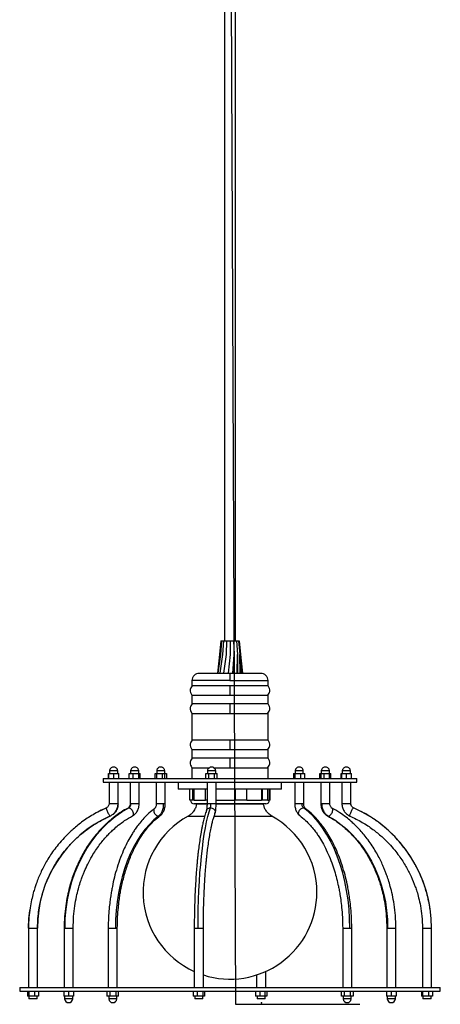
# Model space of a CAD drawing. Header units: millimetres. Extents: x 669 to 870, y 321 to 756.
# Tile 2 of 6: x 824 to 870, y 321 to 430. Entities that reach past the tile are written whole.
import ezdxf

# ---------------------------------------------------------------- set-up
doc = ezdxf.new("R2010")
doc.units = ezdxf.units.MM
doc.header["$PDSIZE"] = -1

msp = doc.modelspace()

# ---------------------------------------------------------------- linework, layer by layer
at = {"color": 7, "linetype": 'Continuous'}
for p, q in [((846.68, 480.77), (847.35, 321.39)), ((847.35, 321.39), (861.09, 321.39))]:
    msp.add_line(p, q, dxfattribs=at)
at = {"color": 7, "linetype": 'Continuous', "lineweight": 25}
for p, q in [((846.15, 441.53), (846.15, 361.53)), ((847.35, 361.53), (847.35, 441.53)), ((845.73, 361.53), (845.6, 360.01)), ((845.81, 361.53), (845.69, 360.01)), ((845.73, 361.53), (845.81, 361.53)), ((845.81, 361.53), (846.04, 361.53)), ((846.04, 361.53), (845.94, 360.01)), ((846.04, 361.53), (846.37, 361.53)), ((846.37, 361.53), (846.32, 360.01)), ((846.37, 361.53), (846.76, 361.53)), ((846.76, 361.53), (846.76, 360.01)), ((846.76, 361.53), (847.15, 361.53)), ((847.15, 361.53), (847.21, 360.01)), ((847.15, 361.53), (847.48, 361.53)), ((847.48, 361.53), (847.58, 360.01)), ((847.48, 361.53), (847.7, 361.53)), ((847.7, 361.53), (847.82, 360.01)), ((847.7, 361.53), (847.77, 361.53)), ((847.77, 361.53), (847.9, 360.01)), ((845.6, 360.01), (845.37, 357.97)), ((845.69, 360.01), (845.4, 357.97)), ((845.94, 360.01), (845.63, 357.97)), ((846.32, 360.01), (846.04, 357.97)), ((846.76, 360.01), (846.55, 357.97)), ((847.07, 357.93), (847.21, 360.01)), ((847.21, 360.01), (847.09, 357.97)), ((847.2, 359.85), (847.2, 359.86)), ((847.53, 357.93), (847.58, 360.01)), ((847.58, 360.01), (847.59, 357.97)), ((847.88, 357.93), (847.82, 360.01)), ((847.82, 360.01), (847.95, 357.97)), ((847.84, 359.73), (847.83, 359.86)), ((848.05, 357.93), (847.9, 360.01)), ((847.9, 360.01), (848.13, 357.97)), ((845.37, 357.97), (845.36, 357.93)), ((845.4, 357.97), (845.39, 357.93)), ((845.63, 357.97), (845.63, 357.93)), ((845.63, 357.93), (845.63, 357.97)), ((846.04, 357.97), (846.04, 357.93)), ((846.55, 357.97), (846.55, 357.93)), ((847.09, 357.97), (847.1, 357.93)), ((847.59, 357.93), (847.59, 357.97)), ((847.59, 357.97), (847.59, 357.93)), ((847.95, 357.97), (847.95, 357.93)), ((848.13, 357.97), (848.14, 357.93)), ((842.55, 357.13), (842.55, 356.57)), ((850.95, 356.57), (850.95, 357.13)), ((846.75, 356.57), (842.55, 356.57)), ((842.55, 355.51), (842.55, 354.57)), ((842.55, 355.51), (846.75, 355.51)), ((850.95, 356.57), (846.75, 356.57)), ((846.75, 355.51), (850.95, 355.51)), ((850.95, 354.57), (850.95, 355.51)), ((846.75, 354.57), (842.55, 354.57)), ((850.95, 354.57), (846.75, 354.57)), ((842.55, 353.51), (842.55, 350.57)), ((842.55, 353.51), (846.75, 353.51)), ((846.75, 353.51), (850.95, 353.51)), ((850.95, 350.57), (850.95, 353.51)), ((846.75, 350.57), (842.55, 350.57)), ((850.95, 350.57), (846.75, 350.57)), ((842.55, 349.51), (842.55, 348.57)), ((842.55, 349.51), (846.75, 349.51)), ((846.75, 349.51), (850.95, 349.51)), ((850.95, 348.57), (850.95, 349.51)), ((846.75, 348.57), (842.55, 348.57)), ((850.95, 348.57), (846.75, 348.57)), ((833.35, 346.89), (833.37, 346.89)), ((833.35, 346.33), (833.35, 346.89)), ((833.37, 346.33), (833.37, 346.89)), ((833.37, 346.89), (833.92, 346.89)), ((833.46, 347.19), (833.46, 346.89)), ((833.46, 347.19), (834.36, 347.19)), ((833.92, 346.33), (833.92, 346.89)), ((833.92, 346.89), (834.47, 346.89)), ((834.36, 346.89), (834.36, 347.19)), ((834.47, 346.33), (834.47, 346.89)), ((835.62, 346.33), (835.62, 346.89)), ((835.62, 346.89), (836.08, 346.89)), ((835.78, 347.19), (835.78, 346.89)), ((835.78, 347.19), (836.68, 347.19)), ((836.08, 346.33), (836.08, 346.89)), ((836.08, 346.89), (836.69, 346.89)), ((836.68, 346.89), (836.68, 347.19)), ((836.69, 346.33), (836.69, 346.89)), ((836.69, 346.89), (836.84, 346.89)), ((836.84, 346.33), (836.84, 346.89)), ((838.49, 346.89), (838.67, 346.89)), ((838.49, 346.33), (838.49, 346.89)), ((838.66, 347.19), (838.66, 346.89)), ((838.66, 347.19), (839.56, 347.19)), ((838.67, 346.33), (838.67, 346.89)), ((838.67, 346.89), (839.29, 346.89)), ((839.29, 346.33), (839.29, 346.89)), ((839.29, 346.89), (839.73, 346.89)), ((839.55, 346.33), (839.55, 346.89)), ((839.56, 346.89), (839.56, 347.19)), ((839.73, 346.89), (839.73, 346.33)), ((842.55, 347.51), (842.55, 346.33)), ((842.55, 347.51), (844.48, 347.51)), ((844.08, 346.33), (844.08, 346.89)), ((844.08, 346.89), (844.41, 346.89)), ((844.27, 347.19), (844.27, 346.89)), ((844.27, 347.19), (844.33, 347.19)), ((844.33, 347.19), (845.17, 347.19)), ((844.41, 346.33), (844.41, 346.89)), ((844.41, 346.89), (845.05, 346.89)), ((844.94, 347.51), (846.75, 347.51)), ((845.05, 346.33), (845.05, 346.89)), ((845.05, 346.89), (845.35, 346.89)), ((845.17, 346.89), (845.17, 347.19)), ((845.35, 346.33), (845.35, 346.89)), ((846.75, 347.51), (850.95, 347.51)), ((850.95, 346.33), (850.95, 347.51)), ((853.77, 346.89), (853.95, 346.89)), ((853.77, 346.89), (853.77, 346.33)), ((853.94, 347.19), (853.94, 346.89)), ((853.94, 347.19), (854.28, 347.19)), ((853.95, 346.33), (853.95, 346.89)), ((853.95, 346.89), (854.57, 346.89)), ((854.28, 347.19), (854.84, 347.19)), ((854.57, 346.33), (854.57, 346.89)), ((854.57, 346.89), (855.01, 346.89)), ((854.84, 346.89), (854.84, 347.19)), ((855.01, 346.33), (855.01, 346.89)), ((856.66, 346.89), (857.12, 346.89)), ((856.66, 346.33), (856.66, 346.89)), ((856.81, 346.33), (856.81, 346.89)), ((856.82, 347.19), (856.82, 346.89)), ((856.82, 347.19), (857.7, 347.19)), ((857.12, 346.89), (857.73, 346.89)), ((857.12, 346.89), (857.12, 346.33)), ((857.7, 347.19), (857.72, 347.19)), ((857.72, 346.89), (857.72, 347.19)), ((857.73, 346.33), (857.73, 346.89)), ((857.73, 346.89), (857.88, 346.89)), ((857.88, 346.33), (857.88, 346.89)), ((859.03, 346.89), (859.05, 346.89)), ((859.03, 346.33), (859.03, 346.89)), ((859.05, 346.89), (859.05, 346.33)), ((859.05, 346.89), (859.6, 346.89)), ((859.14, 347.19), (859.14, 346.89)), ((859.14, 347.19), (859.82, 347.19)), ((859.6, 346.33), (859.6, 346.89)), ((859.6, 346.89), (860.15, 346.89)), ((859.82, 347.19), (860.04, 347.19)), ((860.04, 346.89), (860.04, 347.19)), ((860.15, 346.33), (860.15, 346.89)), ((832.75, 346.33), (832.75, 345.93)), ((832.75, 346.33), (860.75, 346.33)), ((832.75, 345.93), (860.75, 345.93)), ((833.41, 345.93), (833.41, 343.54)), ((834.41, 343.54), (834.41, 345.93)), ((835.73, 345.93), (835.73, 343.54)), ((836.73, 343.54), (836.73, 345.93)), ((838.61, 345.93), (838.61, 343.54)), ((839.61, 343.54), (839.61, 345.93)), ((841.05, 345.93), (841.05, 345.13)), ((844.22, 345.93), (844.22, 343.54)), ((845.22, 343.54), (845.22, 345.93)), ((852.45, 345.13), (852.45, 345.93)), ((853.89, 345.93), (853.89, 343.54)), ((854.89, 343.54), (854.89, 345.93)), ((856.77, 345.93), (856.77, 343.54)), ((857.77, 343.54), (857.77, 345.93)), ((859.09, 345.93), (859.09, 343.54)), ((860.09, 343.54), (860.09, 345.93)), ((860.75, 345.93), (860.75, 346.33)), ((843.99, 345.13), (841.05, 345.13)), ((842.31, 343.93), (842.31, 345.13)), ((842.66, 343.93), (842.66, 345.13)), ((842.79, 343.93), (842.79, 345.13)), ((844.22, 345.13), (843.99, 345.13)), ((844.04, 343.93), (844.04, 345.13)), ((852.45, 345.13), (845.22, 345.13)), ((845.22, 343.93), (845.22, 345.13)), ((847.32, 345.13), (847.32, 343.93)), ((847.36, 343.93), (847.36, 345.13)), ((848.59, 343.93), (848.59, 345.13)), ((850.21, 345.13), (850.21, 343.93)), ((850.32, 343.93), (850.32, 345.13)), ((850.94, 343.93), (850.94, 345.13)), ((851.1, 343.93), (851.1, 345.13)), ((851.19, 343.93), (851.19, 345.13)), ((833.41, 343.54), (833.41, 343.54)), ((842.66, 343.93), (842.31, 343.93)), ((842.79, 343.93), (842.66, 343.93)), ((844.22, 343.93), (844.04, 343.93)), ((845.22, 343.93), (847.32, 343.93)), ((845.22, 343.93), (845.22, 343.93)), ((847.36, 343.93), (847.32, 343.93)), ((848.59, 343.93), (847.36, 343.93)), ((850.32, 343.93), (850.21, 343.93)), ((850.94, 343.93), (850.32, 343.93)), ((851.19, 343.93), (851.1, 343.93)), ((859.09, 343.54), (859.09, 343.54)), ((844.2, 343.53), (842.8, 343.53)), ((843.06, 343.53), (843.06, 343.52)), ((843.06, 343.52), (844.21, 343.52)), ((850.7, 343.53), (845.21, 343.53)), ((845.21, 343.52), (846.9, 343.52)), ((846.9, 343.52), (850.44, 343.52)), ((850.44, 343.52), (850.44, 343.53)), ((824.52, 329.8), (824.52, 323.24)), ((825.52, 323.24), (825.52, 329.8)), ((828.45, 329.8), (828.45, 323.24)), ((829.45, 323.24), (829.45, 329.8)), ((833.32, 329.8), (833.32, 323.24)), ((834.32, 323.24), (834.32, 329.8)), ((842.81, 329.8), (842.81, 323.24)), ((843.81, 323.24), (843.81, 329.8)), ((859.18, 329.8), (859.18, 323.24)), ((860.18, 323.24), (860.18, 329.8)), ((864.05, 329.8), (864.05, 323.24)), ((865.05, 323.24), (865.05, 329.8)), ((867.98, 329.8), (867.98, 323.24)), ((868.98, 323.24), (868.98, 329.8)), ((849.69, 324.63), (849.69, 323.24)), ((850.69, 323.24), (850.69, 325.01)), ((823.55, 323.24), (823.55, 322.84)), ((823.55, 323.24), (869.95, 323.24)), ((869.95, 322.84), (869.95, 323.24)), ((823.55, 322.84), (869.95, 322.84)), ((824.41, 322.84), (824.41, 322.28)), ((824.57, 322.28), (824.41, 322.28)), ((824.57, 322.84), (824.57, 322.28)), ((824.57, 322.28), (824.57, 321.98)), ((825.19, 322.28), (824.57, 322.28)), ((825.34, 321.98), (824.57, 321.98)), ((825.19, 322.84), (825.19, 322.28)), ((825.63, 322.28), (825.19, 322.28)), ((825.47, 321.98), (825.34, 321.98)), ((825.47, 321.98), (825.47, 322.28)), ((825.63, 322.84), (825.63, 322.28)), ((828.4, 322.84), (828.4, 322.28)), ((828.95, 322.28), (828.4, 322.28)), ((828.5, 322.28), (828.5, 321.98)), ((829.4, 321.98), (828.5, 321.98)), ((828.95, 322.84), (828.95, 322.28)), ((829.5, 322.28), (828.95, 322.28)), ((829.4, 321.98), (829.4, 322.28)), ((829.5, 322.84), (829.5, 322.28)), ((833.18, 322.84), (833.18, 322.28)), ((833.5, 322.28), (833.18, 322.28)), ((833.37, 322.28), (833.37, 321.98)), ((833.82, 321.98), (833.37, 321.98)), ((833.5, 322.84), (833.5, 322.28)), ((834.14, 322.28), (833.5, 322.28)), ((834.27, 321.98), (833.82, 321.98)), ((834.14, 322.84), (834.14, 322.28)), ((834.45, 322.28), (834.14, 322.28)), ((834.27, 321.98), (834.27, 322.28)), ((834.45, 322.28), (834.45, 322.84)), ((842.7, 322.84), (842.7, 322.28)), ((843.14, 322.28), (842.7, 322.28)), ((842.86, 322.28), (842.86, 321.98)), ((843.76, 321.98), (842.86, 321.98)), ((843.14, 322.84), (843.14, 322.28)), ((843.76, 322.28), (843.14, 322.28)), ((843.76, 322.84), (843.76, 322.28)), ((843.76, 321.98), (843.76, 322.28)), ((843.92, 322.28), (843.76, 322.28)), ((843.92, 322.84), (843.92, 322.28)), ((849.58, 322.84), (849.58, 322.28)), ((850.03, 322.28), (849.58, 322.28)), ((849.74, 322.28), (849.74, 321.98)), ((849.87, 321.98), (849.74, 321.98)), ((850.64, 321.98), (849.87, 321.98)), ((850.03, 322.84), (850.03, 322.28)), ((850.64, 322.28), (850.03, 322.28)), ((850.64, 322.28), (850.64, 322.84)), ((850.64, 321.98), (850.64, 322.28)), ((850.81, 322.28), (850.64, 322.28)), ((850.81, 322.84), (850.81, 322.28)), ((859.05, 322.28), (859.05, 322.84)), ((859.36, 322.28), (859.05, 322.28)), ((859.23, 322.28), (859.23, 321.98)), ((860.13, 321.98), (859.23, 321.98)), ((859.36, 322.84), (859.36, 322.28)), ((860, 322.28), (859.36, 322.28)), ((860, 322.84), (860, 322.28)), ((860.32, 322.28), (860, 322.28)), ((860.13, 321.98), (860.13, 322.28)), ((860.32, 322.84), (860.32, 322.28)), ((864, 322.84), (864, 322.28)), ((864.55, 322.28), (864, 322.28)), ((864.1, 322.28), (864.1, 321.98)), ((865, 321.98), (864.1, 321.98)), ((864.55, 322.28), (864.55, 322.84)), ((865.1, 322.28), (864.55, 322.28)), ((865, 321.98), (865, 322.28)), ((865.1, 322.84), (865.1, 322.28)), ((867.87, 322.84), (867.87, 322.28)), ((868.03, 322.28), (867.87, 322.28)), ((868.03, 322.28), (868.03, 322.84)), ((868.03, 322.28), (868.03, 321.98)), ((868.64, 322.28), (868.03, 322.28)), ((868.93, 321.98), (868.03, 321.98)), ((868.64, 322.84), (868.64, 322.28)), ((869.09, 322.28), (868.64, 322.28)), ((868.93, 321.98), (868.93, 322.28)), ((869.09, 322.84), (869.09, 322.28))]:
    msp.add_line(p, q, dxfattribs=at)
at = {"color": 8, "linetype": 'Continuous', "lineweight": 25}
for p, q in [((846.75, 357.13), (842.55, 357.13)), ((846.75, 357.13), (850.95, 357.13)), ((834.4, 343.54), (833.41, 343.54)), ((834.41, 343.54), (834.4, 343.54)), ((835.83, 343.54), (835.73, 343.54)), ((836.73, 343.54), (835.83, 343.54)), ((839.4, 343.54), (838.61, 343.54)), ((839.61, 343.54), (839.4, 343.54)), ((842.79, 343.93), (844.04, 343.93)), ((844.64, 343.54), (844.22, 343.54)), ((845.22, 343.54), (844.64, 343.54)), ((848.59, 343.93), (850.21, 343.93)), ((850.94, 343.93), (851.1, 343.93)), ((854.69, 343.54), (853.89, 343.54)), ((854.89, 343.54), (854.69, 343.54)), ((856.86, 343.54), (856.77, 343.54)), ((857.77, 343.54), (856.86, 343.54)), ((860.08, 343.54), (859.09, 343.54)), ((860.09, 343.54), (860.08, 343.54)), ((835.5, 343.06), (835.59, 343.09)), ((858.17, 342.95), (857.91, 343.09)), ((860.38, 343.09), (860.39, 343.07)), ((833.52, 342.17), (833.52, 342.19)), ((842.14, 342.16), (843.93, 342.16)), ((844.99, 342.16), (846.93, 342.16)), ((846.93, 342.16), (851.36, 342.16)), ((857.51, 342.2), (857.59, 342.17)), ((824.52, 329.8), (825.51, 329.8)), ((825.51, 329.8), (825.52, 329.8)), ((828.45, 329.8), (828.55, 329.8)), ((828.55, 329.8), (829.45, 329.8)), ((833.32, 329.8), (834.11, 329.8)), ((834.11, 329.8), (834.32, 329.8)), ((842.81, 329.8), (843.23, 329.8)), ((843.23, 329.8), (843.81, 329.8)), ((859.18, 329.8), (859.98, 329.8)), ((859.98, 329.8), (860.18, 329.8)), ((864.05, 329.8), (864.14, 329.8)), ((864.14, 329.8), (865.05, 329.8)), ((867.98, 329.8), (868.97, 329.8)), ((868.97, 329.8), (868.98, 329.8))]:
    msp.add_line(p, q, dxfattribs=at)
at = {"color": 7, "linetype": 'Continuous', "lineweight": 25, "flags": 128}
for points in [[(828.55, 329.8), (828.58, 330.85), (828.67, 331.89), (828.82, 332.92), (829.04, 333.94), (829.31, 334.94), (829.64, 335.9), (830.02, 336.84), (830.46, 337.74), (830.95, 338.6), (831.49, 339.41), (832.08, 340.17), (832.71, 340.87), (833.38, 341.52), (834.08, 342.11), (834.82, 342.63), (835.59, 343.09)], [(832.1, 342.59), (832.18, 342.63), (833.12, 343.09)], [(843.23, 329.8), (843.24, 330.85), (843.25, 331.89), (843.28, 332.92), (843.32, 333.94), (843.38, 334.94), (843.44, 335.9), (843.52, 336.84), (843.6, 337.74), (843.7, 338.6), (843.8, 339.41), (843.91, 340.17), (844.03, 340.87), (844.16, 341.52), (844.3, 342.11), (844.44, 342.63), (844.59, 343.09)], [(859.98, 329.8), (859.95, 330.85), (859.89, 331.89), (859.77, 332.92), (859.62, 333.94), (859.42, 334.94), (859.18, 335.9), (858.9, 336.84), (858.58, 337.74), (858.23, 338.6), (857.83, 339.41), (857.41, 340.17), (856.95, 340.87), (856.47, 341.52), (855.95, 342.11), (855.42, 342.63), (854.86, 343.09)], [(838.87, 342.17), (838.36, 341.75), (837.86, 341.26), (837.38, 340.71), (836.93, 340.11), (836.5, 339.45), (836.11, 338.74), (835.74, 337.99), (835.41, 337.19), (835.11, 336.35), (834.85, 335.48), (834.63, 334.58), (834.44, 333.66), (834.3, 332.71), (834.2, 331.75), (834.13, 330.77), (834.11, 329.8)], [(857.59, 342.17), (858.3, 341.75), (858.99, 341.26), (859.65, 340.71), (860.27, 340.11), (860.85, 339.45), (861.4, 338.74), (861.9, 337.99), (862.36, 337.19), (862.77, 336.35), (863.13, 335.48), (863.44, 334.58), (863.69, 333.66), (863.89, 332.71), (864.03, 331.75), (864.12, 330.77), (864.14, 329.8)], [(824.53, 329.8), (824.56, 330.85), (824.66, 331.75)]]:
    msp.add_lwpolyline(points, dxfattribs=at)
at = {"color": 7, "linetype": 'Continuous', "lineweight": 25}
for centre, radius, start, end in [((842.8, 343.93), 0.4, 180, 270), ((850.7, 343.93), 0.4, 270, 0), ((854.47, 329.84), 14.51, 359.8281, 65.9448), ((839.02, 329.84), 13.51, 114.0552, 180.1719), ((846.75, 333.76), 9.59, 118.7599, 245.7362), ((846.75, 333.76), 9.59, 0, 61.2401), ((846.75, 333.76), 9.59, 252.1407, 0), ((828.95, 322.03), 0.453, 186.7329, 353.2671), ((833.82, 322.03), 0.453, 186.7329, 353.2671), ((859.68, 322.03), 0.453, 186.7329, 353.2671), ((864.55, 322.03), 0.453, 186.7329, 353.2671)]:
    msp.add_arc(centre, radius, start, end, dxfattribs=at)
for points, knots in [([(843.35, 357.93), (843.25, 357.92), (843.09, 357.9), (842.91, 357.8), (842.78, 357.7), (842.68, 357.57), (842.58, 357.38), (842.56, 357.23), (842.55, 357.13)], [0, 0, 0, 0, 0.239457, 0.368361, 0.5, 0.631639, 0.760543, 1, 1, 1, 1]), ([(846.75, 357.93), (846.6, 357.93), (846.28, 357.93), (845.77, 357.93), (845.23, 357.93), (844.78, 357.93), (844.43, 357.93), (844.09, 357.93), (843.72, 357.93), (843.41, 357.93), (843.37, 357.93), (843.35, 357.93)], [0, 0, 0, 0, 0.0848319, 0.1808083, 0.2889538, 0.4098642, 0.4751785, 0.5435527, 0.6883591, 0.8418181, 1, 1, 1, 1]), ([(846.75, 357.93), (846.75, 357.91), (846.75, 357.88), (846.75, 357.67), (846.75, 357.4), (846.75, 357.21), (846.75, 357.13)], [0, 0, 0, 0, 0.270261, 0.562429, 0.789736, 1, 1, 1, 1]), ([(850.15, 357.93), (850.13, 357.93), (850.09, 357.93), (849.78, 357.93), (849.35, 357.93), (848.82, 357.93), (848.27, 357.93), (847.73, 357.93), (847.22, 357.93), (846.9, 357.93), (846.75, 357.93)], [0, 0, 0, 0, 0.158211, 0.3116982, 0.4565311, 0.5900605, 0.7109931, 0.8191585, 0.9151525, 1, 1, 1, 1]), ([(850.95, 357.13), (850.94, 357.23), (850.92, 357.38), (850.82, 357.57), (850.72, 357.7), (850.59, 357.8), (850.41, 357.9), (850.25, 357.92), (850.15, 357.93)], [0, 0, 0, 0, 0.239457, 0.368361, 0.5, 0.631639, 0.760543, 1, 1, 1, 1]), ([(842.56, 356.56), (842.51, 356.49), (842.38, 356.31), (842.35, 355.98), (842.42, 355.69), (842.52, 355.56), (842.56, 355.51)], [0, 0, 0, 0, 0.239333, 0.570924, 0.828984, 1, 1, 1, 1]), ([(846.75, 356.57), (846.75, 356.48), (846.75, 356.3), (846.75, 355.99), (846.75, 355.72), (846.75, 355.58), (846.75, 355.51)], [0, 0, 0, 0, 0.272885, 0.561757, 0.787114, 1, 1, 1, 1]), ([(850.94, 355.52), (850.99, 355.59), (851.12, 355.77), (851.15, 356.1), (851.08, 356.38), (850.98, 356.51), (850.94, 356.57)], [0, 0, 0, 0, 0.239333, 0.570924, 0.828984, 1, 1, 1, 1]), ([(842.56, 354.56), (842.51, 354.49), (842.38, 354.31), (842.35, 353.98), (842.42, 353.69), (842.52, 353.56), (842.56, 353.51)], [0, 0, 0, 0, 0.239333, 0.570924, 0.828984, 1, 1, 1, 1]), ([(846.75, 354.57), (846.75, 354.48), (846.75, 354.3), (846.75, 353.99), (846.75, 353.72), (846.75, 353.58), (846.75, 353.51)], [0, 0, 0, 0, 0.272885, 0.561757, 0.787114, 1, 1, 1, 1]), ([(850.94, 353.52), (850.99, 353.59), (851.12, 353.77), (851.15, 354.1), (851.08, 354.38), (850.98, 354.51), (850.94, 354.57)], [0, 0, 0, 0, 0.239333, 0.570924, 0.828984, 1, 1, 1, 1]), ([(842.56, 350.56), (842.51, 350.49), (842.38, 350.31), (842.35, 349.98), (842.42, 349.69), (842.52, 349.56), (842.56, 349.51)], [0, 0, 0, 0, 0.239333, 0.570924, 0.828984, 1, 1, 1, 1]), ([(846.75, 350.57), (846.75, 350.48), (846.75, 350.3), (846.75, 349.99), (846.75, 349.72), (846.75, 349.58), (846.75, 349.51)], [0, 0, 0, 0, 0.272885, 0.561757, 0.787114, 1, 1, 1, 1]), ([(850.94, 349.52), (850.99, 349.59), (851.12, 349.77), (851.15, 350.1), (851.08, 350.38), (850.98, 350.51), (850.94, 350.57)], [0, 0, 0, 0, 0.239333, 0.570924, 0.828984, 1, 1, 1, 1]), ([(842.56, 348.56), (842.51, 348.49), (842.38, 348.31), (842.35, 347.98), (842.42, 347.69), (842.52, 347.56), (842.56, 347.51)], [0, 0, 0, 0, 0.239333, 0.570924, 0.828984, 1, 1, 1, 1]), ([(846.75, 348.57), (846.75, 348.48), (846.75, 348.3), (846.75, 347.99), (846.75, 347.72), (846.75, 347.58), (846.75, 347.51)], [0, 0, 0, 0, 0.272885, 0.561757, 0.787114, 1, 1, 1, 1]), ([(850.94, 347.52), (850.99, 347.59), (851.12, 347.77), (851.15, 348.1), (851.08, 348.38), (850.98, 348.51), (850.94, 348.57)], [0, 0, 0, 0, 0.239333, 0.570924, 0.828984, 1, 1, 1, 1]), ([(834.34, 347.23), (834.34, 347.26), (834.33, 347.31), (834.29, 347.39), (834.22, 347.48), (834.1, 347.55), (833.95, 347.59), (833.79, 347.58), (833.65, 347.51), (833.55, 347.42), (833.49, 347.31), (833.46, 347.23), (833.46, 347.19), (833.46, 347.19)], [0, 0, 0, 0, 0.062801, 0.12125, 0.219354, 0.326518, 0.445621, 0.575803, 0.701022, 0.8179, 0.898183, 0.993239, 1, 1, 1, 1]), ([(836.68, 347.19), (836.67, 347.22), (836.66, 347.29), (836.6, 347.4), (836.5, 347.51), (836.35, 347.58), (836.18, 347.59), (836.02, 347.54), (835.88, 347.44), (835.8, 347.31), (835.79, 347.22), (835.79, 347.19)], [0, 0, 0, 0, 0.083704, 0.162076, 0.282225, 0.408401, 0.536946, 0.666692, 0.798214, 0.919182, 1, 1, 1, 1]), ([(839.54, 347.23), (839.54, 347.25), (839.53, 347.3), (839.49, 347.38), (839.42, 347.47), (839.32, 347.54), (839.17, 347.59), (839.02, 347.59), (838.87, 347.53), (838.76, 347.44), (838.7, 347.34), (838.67, 347.26), (838.66, 347.2), (838.66, 347.19)], [0, 0, 0, 0, 0.059073, 0.116063, 0.211004, 0.313926, 0.428848, 0.556096, 0.681125, 0.797705, 0.875936, 0.962211, 1, 1, 1, 1]), ([(845.15, 347.23), (845.15, 347.25), (845.14, 347.31), (845.09, 347.39), (845.01, 347.49), (844.88, 347.57), (844.72, 347.6), (844.55, 347.57), (844.4, 347.47), (844.31, 347.35), (844.27, 347.25), (844.27, 347.2), (844.27, 347.19)], [0, 0, 0, 0, 0.061285, 0.125676, 0.234314, 0.353886, 0.481939, 0.615401, 0.755643, 0.874883, 0.96442, 1, 1, 1, 1]), ([(854.83, 347.23), (854.82, 347.25), (854.82, 347.3), (854.77, 347.38), (854.71, 347.47), (854.6, 347.54), (854.46, 347.59), (854.3, 347.59), (854.15, 347.53), (854.05, 347.44), (853.98, 347.34), (853.95, 347.26), (853.95, 347.2), (853.94, 347.19)], [0, 0, 0, 0, 0.058891, 0.115888, 0.210842, 0.313777, 0.428713, 0.555978, 0.681022, 0.797617, 0.875858, 0.962145, 1, 1, 1, 1]), ([(857.71, 347.19), (857.71, 347.22), (857.7, 347.29), (857.64, 347.4), (857.54, 347.51), (857.39, 347.58), (857.22, 347.59), (857.05, 347.54), (856.92, 347.44), (856.84, 347.31), (856.83, 347.22), (856.82, 347.19)], [0, 0, 0, 0, 0.083734, 0.162106, 0.282255, 0.408431, 0.536976, 0.666722, 0.798243, 0.919212, 1, 1, 1, 1]), ([(860.02, 347.23), (860.02, 347.26), (860.01, 347.31), (859.97, 347.39), (859.9, 347.48), (859.78, 347.55), (859.63, 347.59), (859.47, 347.58), (859.33, 347.51), (859.23, 347.42), (859.17, 347.31), (859.14, 347.23), (859.14, 347.19), (859.14, 347.19)], [0, 0, 0, 0, 0.062289, 0.120769, 0.218926, 0.326146, 0.445313, 0.575564, 0.70085, 0.81779, 0.898116, 0.993223, 1, 1, 1, 1]), ([(833.41, 343.54), (833.41, 343.5), (833.4, 343.4), (833.33, 343.26), (833.24, 343.15), (833.15, 343.1), (833.11, 343.08)], [0, 0, 0, 0, 0.245573, 0.501181, 0.75618, 1, 1, 1, 1]), ([(834.4, 343.54), (834.39, 343.39), (834.36, 343.06), (834.14, 342.65), (833.85, 342.35), (833.62, 342.23), (833.52, 342.17)], [0, 0, 0, 0, 0.274756, 0.561285, 0.785244, 1, 1, 1, 1]), ([(833.86, 342.39), (833.87, 342.39), (834, 342.47), (834.18, 342.73), (834.37, 343.12), (834.4, 343.4), (834.41, 343.54)], [0, 0, 0, 0, 0.01932, 0.351095, 0.682596, 1, 1, 1, 1]), ([(835.73, 343.54), (835.73, 343.5), (835.73, 343.4), (835.68, 343.26), (835.6, 343.13), (835.54, 343.09), (835.5, 343.06)], [0, 0, 0, 0, 0.204194, 0.446258, 0.716723, 1, 1, 1, 1]), ([(835.59, 343.09), (835.62, 343.11), (835.7, 343.17), (835.78, 343.29), (835.82, 343.42), (835.83, 343.5), (835.83, 343.54)], [0, 0, 0, 0, 0.274756, 0.561285, 0.785244, 1, 1, 1, 1]), ([(835.99, 342.19), (836.12, 342.28), (836.36, 342.45), (836.59, 342.82), (836.71, 343.2), (836.73, 343.44), (836.73, 343.54)], [0, 0, 0, 0, 0.297464, 0.570679, 0.806365, 1, 1, 1, 1]), ([(838.61, 343.54), (838.6, 343.47), (838.6, 343.32), (838.55, 343.16), (838.49, 343.06), (838.47, 343.04), (838.46, 343.03)], [0, 0, 0, 0, 0.303254, 0.575645, 0.807224, 1, 1, 1, 1]), ([(839.4, 343.54), (839.39, 343.39), (839.38, 343.06), (839.24, 342.65), (839.07, 342.35), (838.94, 342.23), (838.87, 342.17)], [0, 0, 0, 0, 0.274756, 0.561285, 0.785244, 1, 1, 1, 1]), ([(839.05, 342.22), (839.12, 342.28), (839.27, 342.42), (839.45, 342.72), (839.58, 343.1), (839.6, 343.4), (839.61, 343.54)], [0, 0, 0, 0, 0.20988, 0.452851, 0.721069, 1, 1, 1, 1]), ([(844.22, 343.54), (844.22, 343.46), (844.21, 343.29), (844.2, 343.06), (844.17, 342.88), (844.16, 342.82), (844.15, 342.8)], [0, 0, 0, 0, 0.248291, 0.506439, 0.761276, 1, 1, 1, 1]), ([(844.59, 343.09), (844.6, 343.11), (844.61, 343.17), (844.63, 343.29), (844.64, 343.42), (844.64, 343.5), (844.64, 343.54)], [0, 0, 0, 0, 0.274756, 0.561285, 0.785244, 1, 1, 1, 1]), ([(845.09, 342.46), (845.11, 342.53), (845.15, 342.66), (845.19, 342.93), (845.21, 343.24), (845.22, 343.44), (845.22, 343.54)], [0, 0, 0, 0, 0.260631, 0.519671, 0.768519, 1, 1, 1, 1]), ([(853.89, 343.54), (853.9, 343.4), (853.92, 343.1), (854.05, 342.72), (854.23, 342.42), (854.38, 342.28), (854.45, 342.22)], [0, 0, 0, 0, 0.278931, 0.547149, 0.79012, 1, 1, 1, 1]), ([(854.86, 343.09), (854.83, 343.11), (854.78, 343.17), (854.72, 343.29), (854.69, 343.42), (854.69, 343.5), (854.69, 343.54)], [0, 0, 0, 0, 0.274756, 0.561285, 0.785244, 1, 1, 1, 1]), ([(855.04, 343.03), (855.03, 343.04), (855.01, 343.06), (854.95, 343.16), (854.9, 343.32), (854.9, 343.47), (854.89, 343.54)], [0, 0, 0, 0, 0.192776, 0.424355, 0.696746, 1, 1, 1, 1]), ([(856.77, 343.54), (856.77, 343.44), (856.79, 343.2), (856.91, 342.82), (857.14, 342.45), (857.38, 342.28), (857.51, 342.19)], [0, 0, 0, 0, 0.193635, 0.429321, 0.702536, 1, 1, 1, 1]), ([(856.86, 343.54), (856.87, 343.39), (856.9, 343.06), (857.08, 342.65), (857.32, 342.35), (857.5, 342.23), (857.59, 342.17)], [0, 0, 0, 0, 0.274756, 0.561285, 0.785244, 1, 1, 1, 1]), ([(858, 343.06), (857.96, 343.09), (857.9, 343.13), (857.82, 343.26), (857.77, 343.4), (857.77, 343.5), (857.77, 343.54)], [0, 0, 0, 0, 0.283277, 0.553742, 0.795806, 1, 1, 1, 1]), ([(859.09, 343.54), (859.1, 343.4), (859.13, 343.12), (859.32, 342.72), (859.6, 342.39), (859.85, 342.25), (859.97, 342.18)], [0, 0, 0, 0, 0.244369, 0.499592, 0.755026, 1, 1, 1, 1]), ([(860.38, 343.09), (860.33, 343.11), (860.24, 343.17), (860.15, 343.29), (860.09, 343.42), (860.09, 343.5), (860.08, 343.54)], [0, 0, 0, 0, 0.2747558, 0.5612854, 0.7852441, 1, 1, 1, 1]), ([(860.16, 343.28), (860.14, 343.32), (860.1, 343.4), (860.09, 343.5), (860.09, 343.54)], [0, 0, 0, 0, 0.4814456, 1, 1, 1, 1]), ([(833.11, 343.08), (832.61, 342.84), (831.66, 342.38), (830.41, 341.54), (829.35, 340.68), (828.5, 339.84), (827.83, 339.08), (827.3, 338.39), (826.86, 337.75), (826.37, 336.94), (825.85, 335.94), (825.46, 334.97), (825.2, 334.22), (825.03, 333.63), (824.85, 332.89), (824.68, 332), (824.55, 330.95), (824.53, 330.2), (824.52, 329.8)], [0, 0, 0, 0, 0.099143, 0.19013, 0.271807, 0.343337, 0.404169, 0.454264, 0.499785, 0.543222, 0.623859, 0.702247, 0.72978, 0.765815, 0.811247, 0.865758, 0.928885, 1, 1, 1, 1]), ([(835.5, 343.06), (835.25, 342.92), (834.79, 342.66), (834.2, 342.25), (833.76, 341.9), (833.44, 341.63), (833.18, 341.4), (832.93, 341.16), (832.52, 340.75), (831.99, 340.17), (831.4, 339.4), (830.95, 338.73), (830.61, 338.15), (830.35, 337.68), (830.09, 337.17), (829.82, 336.58), (829.54, 335.9), (829.27, 335.13), (829.02, 334.28), (828.79, 333.31), (828.61, 332.23), (828.48, 331.05), (828.46, 330.22), (828.45, 329.8)], [0, 0, 0, 0, 0.061022, 0.110929, 0.149142, 0.175273, 0.19624, 0.219669, 0.245584, 0.312156, 0.375271, 0.434099, 0.468623, 0.502683, 0.536294, 0.575376, 0.624072, 0.671871, 0.72605, 0.786358, 0.852444, 0.923849, 1, 1, 1, 1]), ([(833.12, 343.09), (833.11, 343.08), (833.1, 343.07), (833.11, 342.97), (833.16, 342.82), (833.24, 342.63), (833.32, 342.44), (833.41, 342.29), (833.48, 342.19), (833.5, 342.18), (833.52, 342.17)], [0, 0, 0, 0, 0.113095, 0.234292, 0.373114, 0.5, 0.626886, 0.765708, 0.886905, 1, 1, 1, 1]), ([(838.46, 343.03), (838.24, 342.86), (837.83, 342.53), (837.27, 341.97), (836.82, 341.44), (836.46, 340.97), (836.17, 340.55), (835.85, 340.04), (835.48, 339.4), (835.06, 338.55), (834.66, 337.58), (834.29, 336.52), (833.99, 335.45), (833.8, 334.57), (833.67, 333.88), (833.58, 333.32), (833.49, 332.68), (833.4, 331.88), (833.33, 330.9), (833.32, 330.18), (833.32, 329.8)], [0, 0, 0, 0, 0.07243, 0.136499, 0.191582, 0.237233, 0.273611, 0.306814, 0.369448, 0.43244, 0.505677, 0.582623, 0.652818, 0.718387, 0.751165, 0.783948, 0.822074, 0.871137, 0.93067, 1, 1, 1, 1]), ([(843.06, 343.52), (843.02, 343.36), (842.95, 343.05), (842.72, 342.67), (842.45, 342.36), (842.24, 342.23), (842.14, 342.16)], [0, 0, 0, 0, 0.276464, 0.560877, 0.783463, 1, 1, 1, 1]), ([(844.15, 342.8), (844.09, 342.61), (843.98, 342.27), (843.83, 341.72), (843.72, 341.23), (843.63, 340.8), (843.54, 340.29), (843.43, 339.65), (843.33, 338.88), (843.24, 338.21), (843.18, 337.65), (843.13, 337.18), (843.09, 336.69), (843.04, 336.13), (842.99, 335.39), (842.93, 334.39), (842.87, 333.25), (842.84, 332.1), (842.81, 330.98), (842.81, 330.2), (842.81, 329.8)], [0, 0, 0, 0, 0.076541, 0.140878, 0.192207, 0.231163, 0.268757, 0.334596, 0.400083, 0.457822, 0.491021, 0.524952, 0.55959, 0.595776, 0.640343, 0.709647, 0.793466, 0.856932, 0.925961, 1, 1, 1, 1]), ([(843.81, 329.8), (843.81, 330.19), (843.81, 330.95), (843.84, 332.05), (843.87, 333.12), (843.92, 334.14), (843.97, 335.08), (844.02, 335.83), (844.07, 336.45), (844.12, 336.98), (844.17, 337.48), (844.23, 338.05), (844.31, 338.72), (844.42, 339.47), (844.52, 340.08), (844.6, 340.52), (844.66, 340.86), (844.74, 341.22), (844.84, 341.62), (844.96, 342.06), (845.05, 342.32), (845.09, 342.46)], [0, 0, 0, 0, 0.073441, 0.141982, 0.205086, 0.277553, 0.339684, 0.391054, 0.431747, 0.468863, 0.505276, 0.540954, 0.598556, 0.664246, 0.730808, 0.762557, 0.793705, 0.831733, 0.879107, 0.935393, 1, 1, 1, 1]), ([(851.36, 342.16), (851.23, 342.25), (850.97, 342.43), (850.7, 342.79), (850.52, 343.15), (850.47, 343.4), (850.44, 343.52)], [0, 0, 0, 0, 0.276464, 0.560877, 0.783463, 1, 1, 1, 1]), ([(860.18, 329.8), (860.17, 330.25), (860.16, 331.08), (860.07, 332.19), (859.96, 333.06), (859.85, 333.77), (859.71, 334.54), (859.51, 335.45), (859.21, 336.52), (858.84, 337.58), (858.44, 338.55), (858.02, 339.4), (857.65, 340.04), (857.33, 340.55), (857.04, 340.97), (856.68, 341.44), (856.23, 341.97), (855.67, 342.53), (855.26, 342.86), (855.04, 343.03)], [0, 0, 0, 0, 0.082038, 0.149764, 0.202123, 0.242264, 0.281599, 0.347169, 0.417366, 0.494314, 0.567552, 0.630545, 0.69318, 0.726383, 0.762762, 0.808414, 0.863498, 0.927569, 1, 1, 1, 1]), ([(865.05, 329.8), (865.04, 330.26), (865.02, 331.14), (864.87, 332.37), (864.68, 333.45), (864.46, 334.35), (864.24, 335.08), (864.05, 335.64), (863.88, 336.08), (863.7, 336.52), (863.48, 337.03), (863.19, 337.62), (862.71, 338.49), (862.03, 339.52), (861.32, 340.38), (860.82, 340.92), (860.48, 341.25), (860.07, 341.63), (859.52, 342.08), (858.82, 342.59), (858.29, 342.9), (858, 343.06)], [0, 0, 0, 0, 0.082776, 0.15747, 0.223255, 0.279935, 0.326525, 0.362754, 0.38878, 0.413562, 0.450378, 0.492138, 0.538025, 0.637792, 0.728423, 0.756674, 0.784771, 0.821971, 0.870592, 0.930162, 1, 1, 1, 1]), ([(859.99, 342.17), (859.98, 342.18), (859.96, 342.19), (859.98, 342.29), (860.03, 342.44), (860.1, 342.63), (860.19, 342.82), (860.28, 342.97), (860.34, 343.07), (860.37, 343.08), (860.38, 343.09)], [0, 0, 0, 0, 0.113095, 0.234292, 0.373114, 0.5, 0.626886, 0.765708, 0.886905, 1, 1, 1, 1]), ([(868.84, 331.77), (868.83, 331.85), (868.79, 332.19), (868.68, 332.74), (868.53, 333.4), (868.3, 334.24), (867.94, 335.26), (867.5, 336.22), (867.16, 336.87), (866.91, 337.3), (866.6, 337.8), (866.18, 338.41), (865.67, 339.07), (865.07, 339.76), (864.38, 340.45), (863.57, 341.16), (862.63, 341.85), (861.84, 342.36), (861.35, 342.6), (861.23, 342.66)], [0, 0, 0, 0, 0.015308, 0.075323, 0.121682, 0.162082, 0.262917, 0.356796, 0.390466, 0.423009, 0.464807, 0.518335, 0.583491, 0.646517, 0.717245, 0.795343, 0.880352, 0.971668, 1, 1, 1, 1]), ([(825.52, 329.8), (825.53, 330.17), (825.54, 330.85), (825.66, 331.78), (825.79, 332.55), (825.94, 333.16), (826.15, 333.94), (826.48, 334.9), (826.89, 335.79), (827.22, 336.4), (827.45, 336.8), (827.74, 337.27), (828.13, 337.84), (828.7, 338.57), (829.49, 339.45), (830.44, 340.3), (831.44, 341.04), (832.43, 341.66), (833.15, 342), (833.53, 342.18)], [0, 0, 0, 0, 0.070487, 0.13085, 0.180391, 0.218659, 0.252007, 0.33524, 0.412727, 0.440518, 0.467377, 0.501875, 0.546052, 0.599825, 0.680224, 0.774602, 0.844743, 0.920083, 1, 1, 1, 1]), ([(829.45, 329.8), (829.46, 330.23), (829.48, 331.06), (829.62, 332.23), (829.8, 333.24), (830.01, 334.09), (830.21, 334.78), (830.39, 335.31), (830.55, 335.72), (830.76, 336.23), (831.07, 336.92), (831.6, 337.9), (832.29, 338.95), (832.98, 339.78), (833.51, 340.34), (833.94, 340.74), (834.47, 341.2), (835.16, 341.72), (835.7, 342.03), (835.99, 342.19)], [0, 0, 0, 0, 0.08318, 0.158218, 0.224289, 0.281206, 0.327986, 0.364363, 0.39052, 0.415548, 0.473407, 0.541724, 0.641201, 0.732617, 0.769104, 0.807917, 0.859166, 0.923489, 1, 1, 1, 1]), ([(834.32, 329.8), (834.33, 330.21), (834.34, 330.97), (834.42, 331.99), (834.51, 332.8), (834.61, 333.46), (834.76, 334.32), (835.02, 335.45), (835.37, 336.59), (835.69, 337.46), (835.95, 338.08), (836.22, 338.64), (836.48, 339.13), (836.75, 339.6), (837.06, 340.09), (837.44, 340.63), (837.9, 341.18), (838.44, 341.74), (838.84, 342.06), (839.05, 342.22)], [0, 0, 0, 0, 0.078212, 0.1436848, 0.1955008, 0.2347385, 0.2720247, 0.3653453, 0.4644254, 0.5156291, 0.5639368, 0.6090374, 0.652948, 0.6905912, 0.7367976, 0.7913011, 0.8537157, 0.9235123, 1, 1, 1, 1]), ([(854.45, 342.22), (854.66, 342.05), (855.06, 341.74), (855.59, 341.19), (856.01, 340.68), (856.34, 340.23), (856.68, 339.72), (857.07, 339.06), (857.49, 338.21), (857.88, 337.29), (858.2, 336.38), (858.46, 335.5), (858.63, 334.78), (858.76, 334.18), (858.86, 333.62), (858.98, 332.91), (859.08, 332.03), (859.16, 330.97), (859.18, 330.2), (859.18, 329.8)], [0, 0, 0, 0, 0.0784447, 0.1466855, 0.2038398, 0.2492831, 0.2868973, 0.3538345, 0.4268273, 0.5011426, 0.5684932, 0.62915, 0.6875839, 0.7163275, 0.751543, 0.7979775, 0.8552687, 0.9228687, 1, 1, 1, 1]), ([(857.51, 342.19), (857.8, 342.03), (858.34, 341.72), (859.03, 341.2), (859.56, 340.74), (859.99, 340.34), (860.52, 339.78), (861.21, 338.95), (861.83, 338.01), (862.26, 337.23), (862.52, 336.71), (862.74, 336.23), (862.93, 335.78), (863.1, 335.32), (863.29, 334.77), (863.49, 334.09), (863.7, 333.24), (863.88, 332.23), (864.02, 331.06), (864.04, 330.23), (864.05, 329.8)], [0, 0, 0, 0, 0.076509, 0.140831, 0.19208, 0.230892, 0.267378, 0.358792, 0.458268, 0.500645, 0.539832, 0.574797, 0.605524, 0.636387, 0.672682, 0.719211, 0.775715, 0.841785, 0.916821, 1, 1, 1, 1]), ([(859.64, 342.39), (859.65, 342.38), (859.74, 342.28), (859.87, 342.22), (859.99, 342.17)], [0, 0, 0, 0, 0.098573, 1, 1, 1, 1]), ([(859.97, 342.18), (860.43, 341.96), (861.32, 341.53), (862.49, 340.75), (863.47, 339.95), (864.27, 339.17), (864.89, 338.46), (865.39, 337.81), (865.8, 337.21), (866.26, 336.46), (866.74, 335.52), (867.12, 334.59), (867.39, 333.8), (867.59, 333.1), (867.78, 332.18), (867.95, 331.06), (867.97, 330.24), (867.98, 329.8)], [0, 0, 0, 0, 0.099109, 0.190073, 0.271736, 0.34326, 0.404089, 0.454185, 0.499708, 0.543149, 0.623795, 0.702196, 0.736178, 0.782838, 0.842864, 0.915584, 1, 1, 1, 1])]:
    msp.add_open_spline(points, degree=3, knots=knots, dxfattribs=at)
at = {"color": 8, "linetype": 'Continuous', "lineweight": 25}
for points, knots in [([(835.59, 343.09), (835.62, 343.08), (835.7, 343.07), (835.83, 342.97), (835.96, 342.82), (836.05, 342.63), (836.09, 342.44), (836.07, 342.29), (836.03, 342.21), (836, 342.2), (835.99, 342.2)], [0, 0, 0, 0, 0.125981, 0.2609862, 0.4156247, 0.5569682, 0.6983117, 0.8529502, 0.9879554, 1, 1, 1, 1]), ([(838.48, 343.04), (838.45, 343.02), (838.38, 342.96), (838.33, 342.82), (838.34, 342.63), (838.42, 342.44), (838.56, 342.29), (838.72, 342.19), (838.82, 342.18), (838.87, 342.17)], [0, 0, 0, 0, 0.1057277, 0.2678579, 0.4160489, 0.5642399, 0.7263701, 0.8679157, 1, 1, 1, 1]), ([(844.15, 342.8), (844.15, 342.8), (844.16, 342.87), (844.26, 342.97), (844.41, 343.07), (844.53, 343.08), (844.59, 343.09)], [0, 0, 0, 0, 0.017845, 0.383268, 0.702297, 1, 1, 1, 1]), ([(844.59, 343.09), (844.65, 343.08), (844.77, 343.07), (844.95, 342.97), (845.07, 342.82), (845.13, 342.63), (845.1, 342.52), (845.09, 342.46)], [0, 0, 0, 0, 0.182275, 0.377606, 0.601343, 0.805845, 1, 1, 1, 1]), ([(854.46, 342.23), (854.43, 342.25), (854.36, 342.3), (854.31, 342.44), (854.33, 342.63), (854.41, 342.82), (854.55, 342.97), (854.71, 343.07), (854.81, 343.08), (854.86, 343.09)], [0, 0, 0, 0, 0.0952092, 0.2592464, 0.4091804, 0.5591144, 0.7231516, 0.8663621, 1, 1, 1, 1]), ([(854.86, 343.09), (854.91, 343.08), (854.98, 343.08), (855.02, 343.04), (855.03, 343.03)], [0, 0, 0, 0, 0.73669, 1, 1, 1, 1]), ([(857.59, 342.17), (857.63, 342.18), (857.7, 342.19), (857.84, 342.29), (857.96, 342.44), (858.05, 342.63), (858.1, 342.82), (858.08, 342.97), (858.04, 343.05), (858, 343.06), (858, 343.06)], [0, 0, 0, 0, 0.126576, 0.262219, 0.417589, 0.5596, 0.701611, 0.856981, 0.992624, 1, 1, 1, 1]), ([(838.87, 342.17), (838.92, 342.17), (838.99, 342.18), (839.03, 342.22), (839.04, 342.23)], [0, 0, 0, 0, 0.736031, 1, 1, 1, 1])]:
    msp.add_open_spline(points, degree=3, knots=knots, dxfattribs=at)
at = {"color": 7, "linetype": 'Continuous'}
msp.add_point((850.24, 321.57), dxfattribs=at)

doc.saveas('drawing.dxf')
